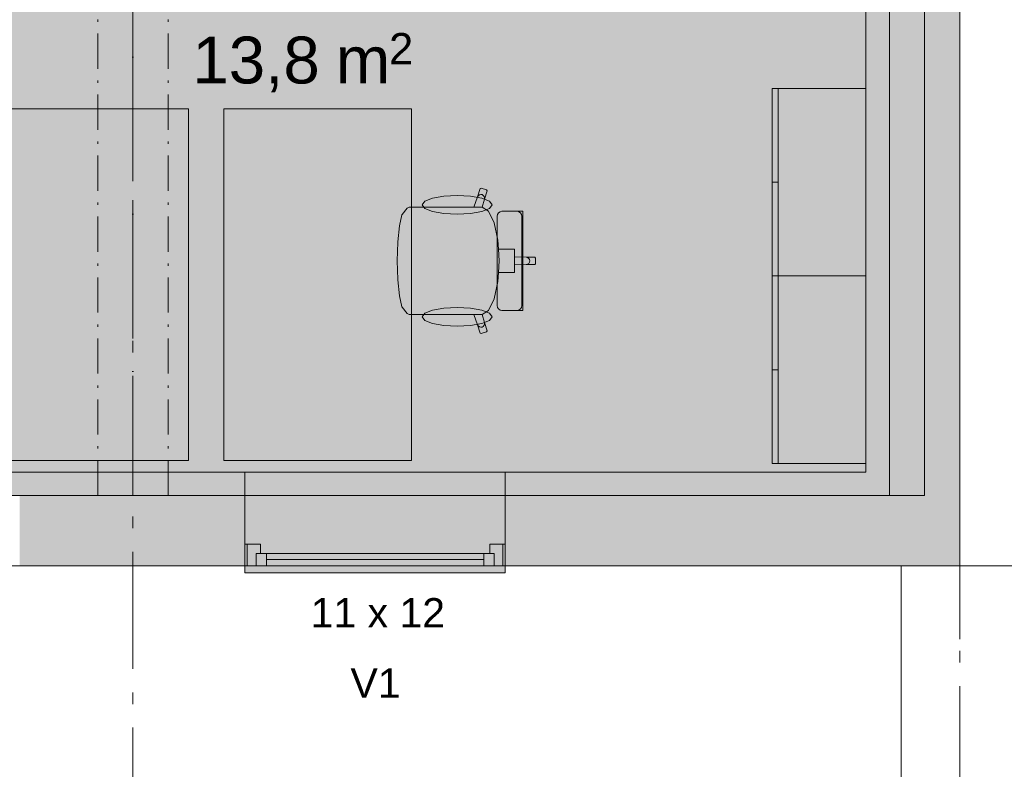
# Model space of a CAD drawing. Header units: millimetres. Extents: x -15957 to 238275, y -73214 to 42710.
# Tile 93 of 97: x 226046 to 230243, y -66619 to -63422. Entities that reach past the tile are written whole.
import ezdxf

# ---------------------------------------------------------------- set-up
doc = ezdxf.new("R2010")
doc.units = ezdxf.units.MM
doc.header["$LTSCALE"] = 0.5
doc.header["$MEASUREMENT"] = 0
for name, pattern in [('Akselinje', [1500, 1000, -200, 100, -200]), ('Over snittplan', [520, 300, -100, 20, -100]), ('PLINE', [0]), ('Prikk & stiplet', [1340.555525, 705.555534, -352.777767, 0, -282.222223]), ('Små Stiplet', [564.444444, 282.222222, -282.222222]), ('Under snittplan', [600, 400, -200])]:
    doc.linetypes.add(name, pattern=pattern)
for name, color, linetype in [('112-NYE INNERVEGGER (Skravur)(Nye konstruksjoner)', 7, 'Continuous'), ('112-NYE INNERVEGGER(Nye konstruksjoner)', 7, 'Continuous'), ('223- Bjelker', 7, 'Continuous'), ('231- Bærende yttervegger', 7, 'Continuous'), ('231- Bærende yttervegger (Skravur)', 7, 'Continuous'), ('231- Bærende yttervegger (Skravur)(Nye konstruksjoner)', 7, 'Continuous'), ('2311 Bærende yttervegger_ betong', 7, 'Continuous'), ('244- Vinduer_ dører_ foldevegger(Nye konstruksjoner)', 7, 'Continuous'), ('251- Frittbærende dekker', 7, 'Continuous'), ('276- Sittebenker_ stolrader_ bord(Nye konstruksjoner)', 7, 'Continuous'), ('822- Modullinjer bygning', 7, 'Continuous'), ('852- Teknisk_symbolsk informasjon_ bygning(Nye konstruksjoner)', 7, 'Continuous'), ('862- M___BRA(Polylinje)', 7, 'Continuous'), ('862- M___BRA(Skravur)', 7, 'Continuous'), ('862- M___Nettoareal Fase 0(Polylinje)(Nye konstruksjoner)', 7, 'Continuous'), ('862- M___Nettoareal Fase 0(Skravur)(Nye konstruksjoner)', 7, 'Continuous'), ('862- M___Nettoareal Fase 0(Tekst)(Nye konstruksjoner)', 7, 'Continuous'), ('892- Hjelpelag bygning', 7, 'Continuous')]:
    doc.layers.add(name, color=color, linetype=linetype)
doc.layers.add('234- Vinduer_ dører_ porter(Nye konstruksjoner)', color=7, linetype='Continuous', lineweight=5)
doc.styles.add('GENERATED_STYLE_1', font='arial.ttf')

msp = doc.modelspace()

# ---------------------------------------------------------------- hatches: boundary and pattern name
at = {"layer": '112-NYE INNERVEGGER (Skravur)(Nye konstruksjoner)', "linetype": 'Continuous', "lineweight": 9, "true_color": 0x029e21}
for points in [[(229753.1, -65351.7), (229753.1, -57551.7), (229653.1, -57551.7), (229653.1, -65351.7)], [(226045.6, -65351.7), (226045.6, -65451.7), (227005.6, -65451.7), (227005.6, -65351.7)], [(229653.1, -65351.7), (228115.6, -65351.7), (228115.6, -65451.7), (229653.1, -65451.7)], [(229653.1, -65451.7), (229753.1, -65451.7), (229653.1, -65351.7)], [(229753.1, -65351.7), (229653.1, -65351.7), (229753.1, -65451.7)]]:
    msp.add_hatch(color=104, dxfattribs=at).paths.add_polyline_path(points)
at = {"layer": '112-NYE INNERVEGGER (Skravur)(Nye konstruksjoner)', "linetype": 'Continuous', "lineweight": 0, "true_color": 0xffffff}
msp.add_hatch(color=7, dxfattribs=at).paths.add_polyline_path([(228115.6, -65351.7), (227005.6, -65351.7), (227005.6, -65451.7), (228115.6, -65451.7)])
at = {"layer": '231- Bærende yttervegger (Skravur)', "linetype": 'Continuous', "lineweight": 9, "true_color": 0xb4b4b4}
for points in [[(230053.1, -65451.7), (230053.1, -60951.7), (229753.1, -60951.7), (229753.1, -65451.7)], [(226045.6, -65751.7), (227005.6, -65751.7), (227005.6, -65659.7), (227005.6, -65451.7), (226045.6, -65451.7), (226045.6, -65659.7)], [(228115.6, -65659.7), (228115.6, -65751.7), (229753.1, -65751.7), (229753.1, -65451.7), (228115.6, -65451.7)], [(229753.1, -65451.7), (230053.1, -65751.7), (230053.1, -65451.7)], [(229753.1, -65751.7), (230053.1, -65751.7), (229753.1, -65451.7)]]:
    msp.add_hatch(color=253, dxfattribs=at).paths.add_polyline_path(points)
at = {"layer": '231- Bærende yttervegger (Skravur)', "linetype": 'Continuous', "lineweight": 0, "true_color": 0xffffff}
for points in [[(227005.6, -65751.7), (228115.6, -65751.7), (228115.6, -65659.7), (228115.6, -65451.7), (227005.6, -65451.7), (227005.6, -65659.7)], [(228115.6, -65751.7), (227005.6, -65751.7), (227005.6, -65781.7), (228115.6, -65781.7)]]:
    msp.add_hatch(color=7, dxfattribs=at).paths.add_polyline_path(points)
at = {"layer": '231- Bærende yttervegger (Skravur)(Nye konstruksjoner)', "linetype": 'Continuous', "lineweight": 0, "true_color": 0xffffff}
for points in [[(227015.6, -65659.7), (227015.6, -65751.7), (227053.6, -65751.7), (227053.6, -65698.7), (227071.6, -65698.7), (227071.6, -65659.7)], [(228105.6, -65751.7), (228105.6, -65659.7), (228049.6, -65659.7), (228049.6, -65698.7), (228067.6, -65698.7), (228067.6, -65751.7)], [(227053.6, -65751.7), (228067.6, -65751.7), (228067.6, -65698.7), (227053.6, -65698.7)], [(227053.6, -65698.7), (227053.6, -65751.7), (227097.6, -65751.7), (227097.6, -65698.7)], [(228067.6, -65751.7), (228067.6, -65698.7), (228023.6, -65698.7), (228023.6, -65751.7)]]:
    msp.add_hatch(color=7, dxfattribs=at).paths.add_polyline_path(points)
at = {"layer": '862- M___BRA(Skravur)', "linetype": 'Continuous', "lineweight": 0, "true_color": 0xffffff}
msp.add_hatch(color=7, dxfattribs=at).paths.add_polyline_path([(198053.1, -60301.7), (198053.1, -65451.7), (229753.1, -65451.7), (229753.1, -60177.8), (212874.6, -60177.8), (212874.6, -57451.7), (209453.1, -57451.7), (209453.1, -58501.7), (211836.6, -58501.7), (211836.6, -60191.7), (201853.1, -60191.7), (201853.1, -60301.7)])
at = {"layer": '862- M___Nettoareal Fase 0(Skravur)(Nye konstruksjoner)', "linetype": 'Continuous', "lineweight": 0, "true_color": 0xe1dad0}
msp.add_hatch(color=254, dxfattribs=at).paths.add_polyline_path([(224935.6, -65351.7), (229653.1, -65351.7), (229653.1, -62421.7), (226468.1, -62421.7), (224935.6, -62421.7)])

# ---------------------------------------------------------------- linework, layer by layer
at = {"layer": '112-NYE INNERVEGGER(Nye konstruksjoner)', "color": 7, "linetype": 'PLINE', "lineweight": 13}
for p, q in [((227005.6, -65351.7), (227005.6, -65451.7)), ((228115.6, -65351.7), (228115.6, -65451.7))]:
    msp.add_line(p, q, dxfattribs=at)
at = {"layer": '112-NYE INNERVEGGER(Nye konstruksjoner)', "color": 7, "linetype": 'PLINE', "lineweight": 13, "flags": 128}
for points in [[(229753.1, -65451.7), (229753.1, -57501.7)], [(229653.1, -57551.7), (229653.1, -65351.7)], [(227005.6, -65351.7), (226045.6, -65351.7)], [(229653.1, -65351.7), (228115.6, -65351.7)], [(226045.6, -65451.7), (227005.6, -65451.7)], [(228115.6, -65451.7), (229653.1, -65451.7)], [(229753.1, -65451.7), (229653.1, -65451.7)]]:
    msp.add_lwpolyline(points, dxfattribs=at)
at = {"layer": '223- Bjelker', "color": 253, "linetype": 'Prikk & stiplet', "lineweight": 9, "true_color": 0xb4b4b4}
msp.add_line((226528.1, -65451.7), (226528.1, -45601.7), dxfattribs=at)
at = {"layer": '223- Bjelker', "color": 7, "linetype": 'Over snittplan', "lineweight": 5}
for p, q in [((226378.1, -65451.7), (226378.1, -57451.7)), ((226678.1, -65451.7), (226678.1, -57451.7)), ((226678.1, -65451.7), (226378.1, -65451.7))]:
    msp.add_line(p, q, dxfattribs=at)
at = {"layer": '231- Bærende yttervegger', "color": 7, "linetype": 'PLINE', "lineweight": 13}
for p, q in [((227005.6, -65659.7), (227005.6, -65451.7)), ((228115.6, -65659.7), (228115.6, -65451.7)), ((227005.6, -65751.7), (227005.6, -65659.7)), ((228115.6, -65751.7), (228115.6, -65659.7))]:
    msp.add_line(p, q, dxfattribs=at)
at = {"layer": '231- Bærende yttervegger', "color": 7, "linetype": 'PLINE', "lineweight": 13, "flags": 128}
for points in [[(229753.1, -60951.7), (229753.1, -65451.7)], [(230053.1, -65451.7), (230053.1, -60951.7)], [(227005.6, -65451.7), (226045.6, -65451.7)], [(229753.1, -65451.7), (228115.6, -65451.7)], [(230053.1, -65751.7), (230053.1, -65451.7)], [(226045.6, -65751.7), (227005.6, -65751.7)], [(228115.6, -65751.7), (230053.1, -65751.7)]]:
    msp.add_lwpolyline(points, dxfattribs=at)
at = {"layer": '2311 Bærende yttervegger_ betong', "color": 7, "linetype": 'PLINE', "lineweight": 9}
msp.add_lwpolyline([(229803.1, -65751.7), (229803.1, -72001.7), (234853.1, -72001.7), (234853.1, -60901.7), (230053.1, -60901.7)], dxfattribs=at)
at = {"layer": '234- Vinduer_ dører_ porter(Nye konstruksjoner)', "color": 7, "linetype": 'PLINE', "lineweight": 5}
for p, q in [((228115.6, -65451.7), (227005.6, -65451.7)), ((227005.6, -65659.7), (227015.6, -65659.7)), ((227005.6, -65751.7), (227005.6, -65659.7)), ((227015.6, -65659.7), (227071.6, -65659.7)), ((227015.6, -65751.7), (227015.6, -65659.7)), ((227015.6, -65659.7), (227015.6, -65751.7)), ((227071.6, -65659.7), (227071.6, -65698.7)), ((228049.6, -65698.7), (228049.6, -65659.7)), ((228049.6, -65659.7), (228105.6, -65659.7)), ((228105.6, -65659.7), (228105.6, -65751.7)), ((228105.6, -65751.7), (228105.6, -65659.7)), ((228105.6, -65659.7), (228115.6, -65659.7)), ((228115.6, -65659.7), (228115.6, -65751.7)), ((227071.6, -65698.7), (227053.6, -65698.7)), ((227053.6, -65698.7), (227053.6, -65751.7)), ((227053.6, -65698.7), (227097.6, -65698.7)), ((227053.6, -65751.7), (227053.6, -65698.7)), ((227097.6, -65698.7), (227097.6, -65751.7)), ((227097.6, -65698.7), (228023.6, -65698.7)), ((228023.6, -65725.2), (227097.6, -65725.2)), ((228023.6, -65751.7), (228023.6, -65698.7)), ((228023.6, -65698.7), (228067.6, -65698.7)), ((228067.6, -65698.7), (228049.6, -65698.7)), ((228067.6, -65751.7), (228067.6, -65698.7)), ((228067.6, -65698.7), (228067.6, -65751.7)), ((227005.6, -65781.7), (227005.6, -65751.7)), ((227015.6, -65751.7), (227005.6, -65751.7)), ((227053.6, -65751.7), (227015.6, -65751.7)), ((227097.6, -65751.7), (227053.6, -65751.7)), ((228023.6, -65751.7), (227097.6, -65751.7)), ((228067.6, -65751.7), (228023.6, -65751.7)), ((228105.6, -65751.7), (228067.6, -65751.7)), ((228115.6, -65751.7), (228105.6, -65751.7)), ((228115.6, -65751.7), (228115.6, -65781.7)), ((228115.6, -65781.7), (227005.6, -65781.7))]:
    msp.add_line(p, q, dxfattribs=at)
at = {"layer": '234- Vinduer_ dører_ porter(Nye konstruksjoner)', "color": 7, "linetype": 'Under snittplan', "lineweight": 5}
msp.add_line((228115.6, -65751.7), (227005.6, -65751.7), dxfattribs=at)
at = {"layer": '244- Vinduer_ dører_ foldevegger(Nye konstruksjoner)', "color": 7, "linetype": 'PLINE', "lineweight": 13}
for p, q in [((227005.6, -65351.7), (227005.6, -65451.7)), ((228115.6, -65351.7), (228115.6, -65451.7)), ((227005.6, -65751.7), (227005.6, -65659.7)), ((228115.6, -65751.7), (228115.6, -65659.7))]:
    msp.add_line(p, q, dxfattribs=at)
at = {"layer": '244- Vinduer_ dører_ foldevegger(Nye konstruksjoner)', "color": 30, "linetype": 'PLINE', "lineweight": 9, "true_color": 0xff6600}
for p, q in [((227005.6, -65351.7), (228115.6, -65351.7)), ((227005.6, -65451.7), (228115.6, -65451.7))]:
    msp.add_line(p, q, dxfattribs=at)
at = {"layer": '251- Frittbærende dekker', "color": 7, "linetype": 'PLINE', "lineweight": 13, "flags": 128}
msp.add_lwpolyline([(201778.1, -60151.7), (201903.1, -60151.7), (201901.7, -65451.7), (229903.1, -65451.7), (229903.1, -45751.7), (201897.3, -45901.7), (201903.3, -51101.7), (201778, -51100.4)], close=True, dxfattribs=at)
at = {"layer": '251- Frittbærende dekker', "color": 7, "linetype": 'Små Stiplet', "lineweight": 13, "flags": 128}
msp.add_lwpolyline([(201903.1, -65451.7), (201903.1, -62331.7), (226378.1, -62331.7), (229753.1, -62331.7), (229753.1, -65451.7)], close=True, dxfattribs=at)
at = {"layer": '276- Sittebenker_ stolrader_ bord(Nye konstruksjoner)', "color": 7, "linetype": 'PLINE', "lineweight": 9}
for p, q in [((229253.1, -63715.3), (229278.1, -63715.3)), ((229278.1, -63715.3), (229278.1, -64515.3)), ((229253.1, -64115.3), (229278.1, -64115.3)), ((229253.1, -64515.3), (229278.1, -64515.3)), ((229278.1, -64515.3), (229278.1, -65315.3)), ((229253.1, -64915.3), (229278.1, -64915.3))]:
    msp.add_line(p, q, dxfattribs=at)
at = {"layer": '276- Sittebenker_ stolrader_ bord(Nye konstruksjoner)', "color": 7, "linetype": 'PLINE', "lineweight": 5}
for p, q in [((227997.7, -64178.1), (228009.1, -64142.7)), ((227997.7, -64178.1), (228000.6, -64172.9)), ((228000.6, -64172.9), (228005.2, -64169.3)), ((228005.2, -64169.3), (228010.8, -64167.7)), ((228009.1, -64142.7), (228012.9, -64140.7)), ((228010.8, -64167.7), (228016.6, -64168.4)), ((228012.9, -64140.7), (228035.7, -64148.2)), ((228016.6, -64168.4), (228021.7, -64171.3)), ((228021.7, -64171.3), (228025.3, -64175.9)), ((228037.6, -64152), (228026.2, -64187.4)), ((228035.7, -64148.2), (228037.6, -64152)), ((227982, -64221.5), (227997.7, -64178.1)), ((228026.2, -64187.4), (228016.5, -64221.6)), ((228025.3, -64175.9), (228026.9, -64181.6)), ((228026.9, -64181.6), (228026.2, -64187.4)), ((227664.5, -64300.9), (227675.2, -64254.9)), ((227675.2, -64254.9), (227676.1, -64252.8)), ((227676.1, -64252.8), (227697.2, -64226)), ((227697.2, -64226), (227705.8, -64221.5)), ((227705.8, -64221.5), (227736.9, -64221.5)), ((227736.9, -64221.5), (227772.9, -64221.5)), ((227772.9, -64221.5), (227982, -64221.5)), ((228016.3, -64221.5), (227982, -64221.5)), ((228016.3, -64221.5), (228016.5, -64221.6)), ((228016.5, -64221.6), (228044.4, -64238.9)), ((228044.4, -64238.9), (228068.1, -64288.6)), ((228080.7, -64260.5), (228082.2, -64252.4)), ((228082.2, -64252.4), (228086.5, -64245.6)), ((228086.5, -64245.6), (228093, -64241)), ((228093, -64241), (228100.7, -64239.4)), ((228100.7, -64239.4), (228105.2, -64239.4)), ((228105.2, -64239.4), (228115.9, -64239.4)), ((228115.9, -64239.4), (228148.1, -64239.4)), ((228148.1, -64239.4), (228161.3, -64239.4)), ((228161.3, -64239.4), (228165.9, -64239.4)), ((228165.9, -64239.4), (228176.1, -64239.4)), ((228173.6, -64241), (228166, -64239.4)), ((228180, -64245.6), (228173.6, -64241)), ((228176.1, -64239.4), (228180.6, -64239.4)), ((228184.3, -64252.4), (228180, -64245.6)), ((228180.6, -64239.4), (228190.4, -64239.4)), ((228185.8, -64260.5), (228184.3, -64252.4)), ((228190.4, -64239.4), (228190.4, -64450.7)), ((228068.1, -64288.6), (228084, -64363)), ((228080.7, -64450.7), (228080.7, -64260.5)), ((228185.8, -64450.7), (228185.8, -64260.5)), ((227657.4, -64369.6), (227664.5, -64300.9)), ((227654.8, -64450.7), (227657.3, -64370.7)), ((227657.3, -64370.7), (227657.4, -64369.6)), ((228084, -64363), (228086.4, -64400.4)), ((228086.4, -64400.4), (228089.6, -64450.7)), ((228086.4, -64400.4), (228125.1, -64400.4)), ((228125.1, -64400.4), (228155, -64400.4)), ((228155, -64400.4), (228155, -64433.8)), ((227654.8, -64450.7), (227657.3, -64530.8)), ((228080.7, -64450.7), (228080.7, -64640.9)), ((228086.4, -64501), (228089.6, -64450.7)), ((228155, -64433.8), (228155, -64450.7)), ((228155, -64433.8), (228204.9, -64435.6)), ((228155, -64467.6), (228155, -64450.7)), ((228155, -64467.6), (228204.9, -64465.8)), ((228185.8, -64450.7), (228185.8, -64640.9)), ((228190.4, -64662.1), (228190.4, -64450.7)), ((228204.9, -64435.6), (228210.6, -64436.8)), ((228204.9, -64435.6), (228241.8, -64435.6)), ((228204.9, -64465.8), (228210.6, -64464.7)), ((228204.9, -64465.8), (228241.8, -64465.8)), ((228210.6, -64436.8), (228215.5, -64440.1)), ((228210.6, -64464.7), (228215.5, -64461.4)), ((228215.5, -64440.1), (228218.7, -64445)), ((228215.5, -64461.4), (228218.7, -64456.5)), ((228218.7, -64445), (228219.8, -64450.7)), ((228218.7, -64456.5), (228219.8, -64450.7)), ((228241.8, -64435.6), (228244.8, -64438.7)), ((228241.8, -64465.8), (228244.8, -64462.8)), ((228244.8, -64438.7), (228244.8, -64450.7)), ((228244.8, -64462.8), (228244.8, -64450.7)), ((228084, -64538.5), (228086.4, -64501)), ((228086.4, -64501), (228125.1, -64501)), ((228125.1, -64501), (228155, -64501)), ((228155, -64501), (228155, -64467.6)), ((227657.3, -64530.8), (227657.4, -64531.8)), ((227657.4, -64531.8), (227664.5, -64600.6)), ((228068.1, -64612.8), (228084, -64538.5)), ((227664.5, -64600.6), (227675.2, -64646.5)), ((228044.4, -64662.5), (228068.1, -64612.8)), ((227675.2, -64646.5), (227676.1, -64648.7)), ((227676.1, -64648.7), (227697.2, -64675.5)), ((227697.2, -64675.5), (227705.8, -64680)), ((228016.5, -64679.9), (228044.4, -64662.5)), ((228080.7, -64640.9), (228082.2, -64649)), ((228082.2, -64649), (228086.5, -64655.9)), ((228086.5, -64655.9), (228093, -64660.5)), ((228093, -64660.5), (228100.7, -64662.1)), ((228100.7, -64662.1), (228105.2, -64662.1)), ((228105.2, -64662.1), (228115.9, -64662.1)), ((228115.9, -64662.1), (228148.1, -64662.1)), ((228148.1, -64662.1), (228161.3, -64662.1)), ((228161.3, -64662.1), (228165.9, -64662.1)), ((228165.9, -64662.1), (228176.1, -64662.1)), ((228173.6, -64660.5), (228166, -64662.1)), ((228180, -64655.9), (228173.6, -64660.5)), ((228176.1, -64662.1), (228180.6, -64662.1)), ((228184.3, -64649), (228180, -64655.9)), ((228180.6, -64662.1), (228190.4, -64662.1)), ((228185.8, -64640.9), (228184.3, -64649)), ((227705.8, -64680), (227736.9, -64680)), ((227736.9, -64680), (227772.9, -64680)), ((227772.9, -64680), (227982, -64680)), ((228016.3, -64680), (227982, -64680)), ((227982, -64680), (227997.7, -64723.4)), ((228016.3, -64680), (228016.5, -64679.9)), ((228026.2, -64714), (228016.5, -64679.9)), ((228026.9, -64719.9), (228026.2, -64714)), ((228037.6, -64749.5), (228026.2, -64714)), ((227997.7, -64723.4), (228000.6, -64728.5)), ((227997.7, -64723.4), (228009.1, -64758.8)), ((228000.6, -64728.5), (228005.2, -64732.2)), ((228005.2, -64732.2), (228010.8, -64733.8)), ((228009.1, -64758.8), (228012.9, -64760.7)), ((228010.8, -64733.8), (228016.6, -64733.1)), ((228012.9, -64760.7), (228035.7, -64753.3)), ((228016.6, -64733.1), (228021.7, -64730.2)), ((228021.7, -64730.2), (228025.3, -64725.6)), ((228025.3, -64725.6), (228026.9, -64719.9)), ((228035.7, -64753.3), (228037.6, -64749.5))]:
    msp.add_line(p, q, dxfattribs=at)
at = {"layer": '276- Sittebenker_ stolrader_ bord(Nye konstruksjoner)', "color": 7, "linetype": 'PLINE', "lineweight": 9, "flags": 128}
for points in [[(229253.1, -63715.3), (229253.1, -64515.3), (229653.1, -64515.3), (229653.1, -63715.3)], [(229253.1, -64515.3), (229253.1, -65315.3), (229653.1, -65315.3), (229653.1, -64515.3)]]:
    msp.add_lwpolyline(points, close=True, dxfattribs=at)
at = {"layer": '276- Sittebenker_ stolrader_ bord(Nye konstruksjoner)', "color": 7, "linetype": 'PLINE', "lineweight": 5, "flags": 128}
for points in [[(225965.6, -65302), (225965.6, -63802), (226765.6, -63802), (226765.6, -65302)], [(227715.6, -65302), (227715.6, -63802), (226915.6, -63802), (226915.6, -65302)], [(227910.7, -64171.5), (227967.7, -64174.5), (228016.1, -64183.3), (228048.4, -64196.3), (228059.7, -64211.7), (228048.4, -64227.1), (228016.1, -64240.2), (227967.7, -64248.9), (227910.7, -64252), (227853.7, -64248.9), (227805.4, -64240.2), (227773.1, -64227.1), (227761.7, -64211.7), (227773.1, -64196.3), (227805.4, -64183.3), (227853.7, -64174.5)], [(227910.7, -64730), (227967.7, -64726.9), (228016.1, -64718.2), (228048.4, -64705.1), (228059.7, -64689.7), (228048.4, -64674.3), (228016.1, -64661.3), (227967.7, -64652.5), (227910.7, -64649.5), (227853.7, -64652.5), (227805.4, -64661.3), (227773.1, -64674.3), (227761.7, -64689.7), (227773.1, -64705.1), (227805.4, -64718.2), (227853.7, -64726.9)]]:
    msp.add_lwpolyline(points, close=True, dxfattribs=at)
at = {"layer": '822- Modullinjer bygning', "color": 94, "linetype": 'Akselinje', "lineweight": 18}
for p, q in [((226528.1, -69191.4), (226528.1, -44666.4)), ((230053.1, -72014.1), (230053.1, -44666.4)), ((199109.6, -65751.7), (236815.8, -65751.7))]:
    msp.add_line(p, q, dxfattribs=at)
at = {"layer": '862- M___BRA(Polylinje)', "color": 7, "linetype": 'Continuous', "lineweight": 0, "true_color": 0xffffff, "flags": 128}
msp.add_lwpolyline([(198053.1, -60301.7), (198053.1, -65451.7), (229753.1, -65451.7), (229753.1, -60177.8), (212874.6, -60177.8), (212874.6, -57451.7), (209453.1, -57451.7), (209453.1, -58501.7), (211836.6, -58501.7), (211836.6, -60191.7), (201853.1, -60191.7), (201853.1, -60301.7)], close=True, dxfattribs=at)
at = {"layer": '862- M___Nettoareal Fase 0(Polylinje)(Nye konstruksjoner)', "color": 254, "linetype": 'Continuous', "lineweight": 0, "true_color": 0xe1dad0, "flags": 128}
msp.add_lwpolyline([(224935.6, -65351.7), (229653.1, -65351.7), (229653.1, -62421.7), (226468.1, -62421.7), (224935.6, -62421.7)], close=True, dxfattribs=at)
at = {"layer": '862- M___Nettoareal Fase 0(Polylinje)(Nye konstruksjoner)', "color": 7, "linetype": 'PLINE', "lineweight": 5, "flags": 128}
msp.add_lwpolyline([(224935.6, -65351.7), (229653.1, -65351.7), (229653.1, -62421.7), (226468.1, -62421.7), (224935.6, -62421.7)], close=True, dxfattribs=at)
at = {"layer": '892- Hjelpelag bygning', "color": 7, "linetype": 'PLINE', "lineweight": 5, "flags": 128}
msp.add_lwpolyline([(181753.1, -35651.9), (165796.7, -35652.1), (165796.5, -23142.1), (197941.7, -23142.1), (197941.7, -23041.7), (230053.1, -23041.7), (230053.1, -45601.7), (230053.1, -66064.1), (230053.1, -65751.7), (201903.1, -65751.7)], dxfattribs=at)

# ---------------------------------------------------------------- texts
at = {"layer": '852- Teknisk_symbolsk informasjon_ bygning(Nye konstruksjoner)', "color": 7, "lineweight": 5, "char_height": 125, "attachment_point": 7, "style": 'GENERATED_STYLE_1'}
for s, insert in [('\\A1;{\\pql;\\fArial|b0|i0|c0|p0;\\W1.000000;11 x 12}', (227285.8, -66014.2)), ('\\A1;{\\pql;\\fArial|b0|i0|c0|p0;\\W1.000000;V1}', (227455.7, -66314.2))]:
    msp.add_mtext(s, dxfattribs=dict(at, insert=insert))
at = {"layer": '862- M___Nettoareal Fase 0(Tekst)(Nye konstruksjoner)', "color": 7, "lineweight": 5, "attachment_point": 1, "style": 'GENERATED_STYLE_1'}
for s, insert, char_height in [('\\A1;{\\pql;\\pt0;\\fArial|b0|i0|c0|p0;\\W1.000000;}', (226781.2, -63448.5), 200), ('\\A1;{\\pql;\\fArial|b0|i0|c0|p0;\\W1.000000;13,8}', (226781.2, -63494.2), 200), ('\\A1;{\\pql;\\fArial|b0|i0|c0|p0;\\W1.000000;2}', (227619.7, -63478.9), 133.333), ('\\A1;{\\pql;\\fArial|b0|i0|c0|p0;\\W1.000000; m}', (227315, -63494.2), 200)]:
    msp.add_mtext(s, dxfattribs=dict(at, insert=insert, char_height=char_height))

doc.saveas('drawing.dxf')
